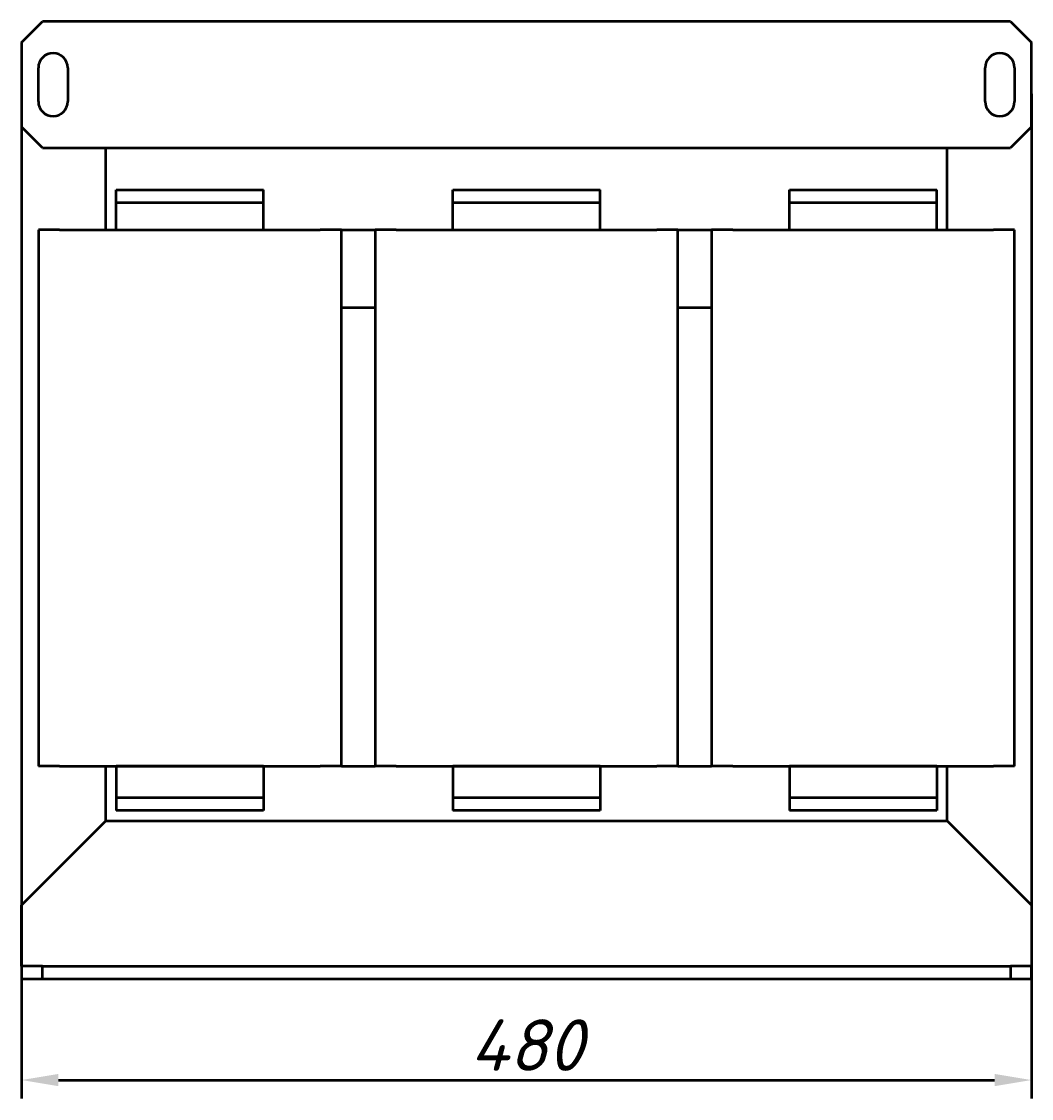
# Model space of a CAD drawing. Header units: millimetres. Extents: x 407 to 2090, y -518 to 1203.
# Tile 2 of 4: x 470 to 950, y 6 to 518. Entities that reach past the tile are written whole.
import ezdxf

# ---------------------------------------------------------------- set-up
doc = ezdxf.new("R2010")
doc.units = ezdxf.units.MM
doc.layers.get('Defpoints').update_dxf_attribs({"lineweight": 25})
doc.layers.add('Осн_СБ', color=7, linetype='Continuous', lineweight=50)
doc.styles.add('ГОСТ', font='isocpeui.ttf')
doc.dimstyles.new('ISO-25', dxfattribs={"dimtxt": 3.5, "dimasz": 2.5, "dimexe": 1.25, "dimexo": 0.625, "dimtad": 1, "dimdec": 0, "dimtxsty": 'ГОСТ', "dimcen": 2.5, "dimclrd": 256, "dimclre": 256, "dimclrt": 256, "dimadec": 0, "dimazin": 0, "dimtfac": 1, "dimtdec": 0, "dimtmove": 0, "dimatfit": 3, "dimfxl": 1, "dimlwd": -1, "dimlwe": -1, "dimarcsym": 0})

# ---------------------------------------------------------------- blocks, each defined once
blk = doc.blocks.new('*D318')
at = {"layer": 'Defpoints', "color": 0, "transparency": 16777216}
for p in [(470.3, 488.39), (950.3, 488.39), (950.3, 15.2)]:
    blk.add_point(p, dxfattribs=at)
at = {"layer": 'Осн_СБ', "transparency": 16777216}
for p, q in [((470.3, 484.02), (470.3, 6.45)), ((950.3, 484.02), (950.3, 6.45)), ((487.8, 15.2), (932.8, 15.2))]:
    blk.add_line(p, q, dxfattribs=at)
for points in [[(487.8, 18.11), (487.8, 12.28), (470.3, 15.2)], [(932.8, 18.11), (932.8, 12.28), (950.3, 15.2)]]:
    blk.add_solid(points, dxfattribs=at)
at = {"layer": 'Осн_СБ', "transparency": 16777216, "insert": (710.3, 31.82), "char_height": 24.5, "attachment_point": 5, "style": 'ГОСТ'}
blk.add_mtext('480', dxfattribs=at)

msp = doc.modelspace()

# ---------------------------------------------------------------- linework, layer by layer
at = {"layer": 'Осн_СБ'}
for p, q in [((470.3, 508.39), (480.3, 518.39)), ((940.3, 518.39), (480.3, 518.39)), ((940.3, 518.39), (950.3, 508.39)), ((470.3, 508.39), (470.3, 468.39)), ((950.3, 468.39), (950.3, 508.39)), ((478.3, 480.39), (478.3, 496.39)), ((492.3, 496.39), (492.3, 480.39)), ((928.3, 480.39), (928.3, 496.39)), ((942.3, 496.39), (942.3, 480.39)), ((480.3, 458.39), (470.3, 468.39)), ((950.3, 468.39), (940.3, 458.39)), ((480.3, 458.39), (940.3, 458.39)), ((510.3, 419.39), (510.3, 458.39)), ((910.3, 419.39), (910.3, 458.39)), ((515.3, 432.39), (515.3, 438.39)), ((515.3, 438.39), (585.3, 438.39)), ((585.3, 432.39), (585.3, 438.39)), ((675.3, 432.39), (675.3, 438.39)), ((675.3, 438.39), (745.3, 438.39)), ((745.3, 432.39), (745.3, 438.39)), ((835.3, 438.39), (905.3, 438.39)), ((835.3, 432.39), (835.3, 438.39)), ((905.3, 432.39), (905.3, 438.39)), ((515.3, 419.39), (515.3, 432.39)), ((515.3, 432.39), (585.3, 432.39)), ((585.3, 419.39), (585.3, 432.39)), ((675.3, 419.39), (675.3, 432.39)), ((675.3, 432.39), (745.3, 432.39)), ((745.3, 419.39), (745.3, 432.39)), ((835.3, 419.39), (835.3, 432.39)), ((835.3, 432.39), (905.3, 432.39)), ((905.3, 419.39), (905.3, 432.39)), ((488.3, 419.39), (478.3, 419.39)), ((478.3, 419.39), (478.3, 164.39)), ((488.3, 419.39), (612.3, 419.39)), ((622.3, 419.39), (612.3, 419.39)), ((622.3, 164.39), (622.3, 419.39)), ((622.3, 419.39), (638.3, 419.39)), ((648.3, 419.39), (638.3, 419.39)), ((638.3, 419.39), (638.3, 164.39)), ((648.3, 419.39), (772.3, 419.39)), ((782.3, 419.39), (772.3, 419.39)), ((782.3, 164.39), (782.3, 419.39)), ((782.3, 419.39), (798.3, 419.39)), ((808.3, 419.39), (798.3, 419.39)), ((798.3, 419.39), (798.3, 164.39)), ((808.3, 419.39), (932.3, 419.39)), ((942.3, 419.39), (932.3, 419.39)), ((942.3, 164.39), (942.3, 419.39)), ((622.3, 382.39), (638.3, 382.39)), ((782.3, 382.39), (798.3, 382.39)), ((488.3, 164.39), (478.3, 164.39)), ((488.3, 164.39), (612.3, 164.39)), ((510.3, 138.39), (510.3, 164.39)), ((515.3, 164.39), (515.3, 149.39)), ((585.3, 164.39), (515.3, 164.39)), ((585.3, 164.39), (585.3, 149.39)), ((622.3, 164.39), (612.3, 164.39)), ((622.3, 164.39), (638.3, 164.39)), ((648.3, 164.39), (638.3, 164.39)), ((648.3, 164.39), (772.3, 164.39)), ((675.3, 164.39), (675.3, 149.39)), ((745.3, 164.39), (675.3, 164.39)), ((745.3, 164.39), (745.3, 149.39)), ((782.3, 164.39), (772.3, 164.39)), ((782.3, 164.39), (798.3, 164.39)), ((808.3, 164.39), (798.3, 164.39)), ((808.3, 164.39), (932.3, 164.39)), ((835.3, 164.39), (835.3, 149.39)), ((905.3, 164.39), (835.3, 164.39)), ((905.3, 164.39), (905.3, 149.39)), ((910.3, 138.39), (910.3, 164.39)), ((942.3, 164.39), (932.3, 164.39)), ((585.3, 149.39), (515.3, 149.39)), ((515.3, 149.39), (515.3, 143.39)), ((585.3, 149.39), (585.3, 143.39)), ((675.3, 149.39), (675.3, 143.39)), ((745.3, 149.39), (675.3, 149.39)), ((745.3, 149.39), (745.3, 143.39)), ((835.3, 149.39), (835.3, 143.39)), ((905.3, 149.39), (835.3, 149.39)), ((905.3, 149.39), (905.3, 143.39)), ((585.3, 143.39), (515.3, 143.39)), ((745.3, 143.39), (675.3, 143.39)), ((905.3, 143.39), (835.3, 143.39)), ((510.3, 138.39), (470.3, 98.39)), ((510.3, 138.39), (910.3, 138.39)), ((950.3, 98.39), (910.3, 138.39)), ((470.3, 69.39), (470.3, 98.39)), ((950.3, 98.39), (950.3, 69.39)), ((480.3, 69.39), (470.3, 69.39)), ((470.3, 69.39), (470.3, 63.39)), ((480.3, 63.39), (480.3, 69.39)), ((480.3, 69.39), (940.3, 69.39)), ((950.3, 69.39), (940.3, 69.39)), ((940.3, 69.39), (940.3, 63.39)), ((950.3, 63.39), (950.3, 69.39)), ((470.3, 63.39), (480.3, 63.39)), ((480.3, 63.39), (940.3, 63.39)), ((940.3, 63.39), (950.3, 63.39))]:
    msp.add_line(p, q, dxfattribs=at)
for centre, start, end in [((485.3, 496.39), 0, 180), ((935.3, 496.39), 0, 180), ((485.3, 480.39), 180, 0), ((935.3, 480.39), 180, 0)]:
    msp.add_arc(centre, 7, start, end, dxfattribs=at)

# ---------------------------------------------------------------- dimensions: what is measured, and where the dimension line sits
dim = msp.add_linear_dim(base=(950.3, 15.2), p1=(470.3, 488.39), p2=(950.3, 488.39), dimstyle='ISO-25', dxfattribs=at)
dim.commit()
dim.dimension.update_dxf_attribs({"geometry": '*D318', "text_midpoint": (710.3, 31.82)})

doc.saveas('drawing.dxf')
